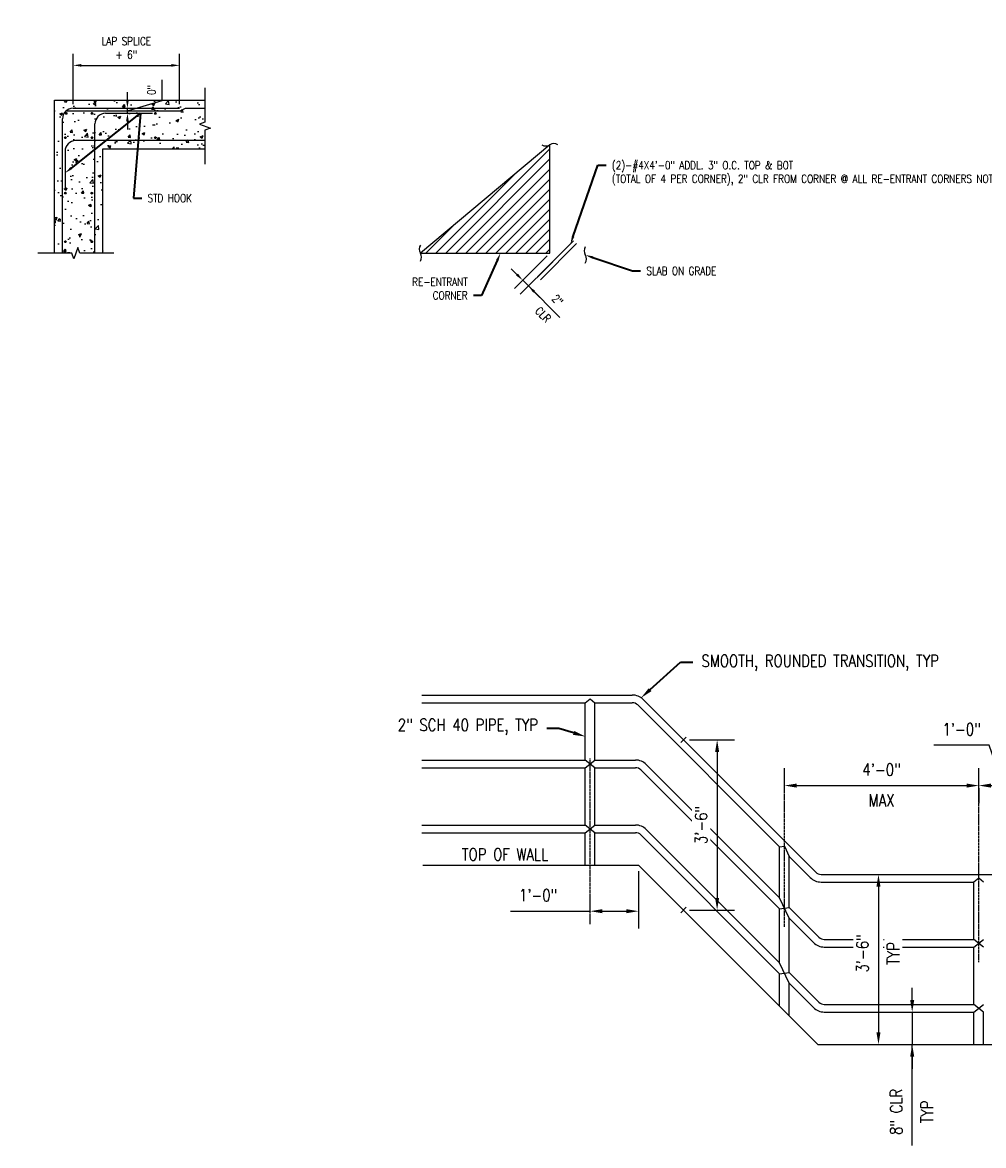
# Model space of a CAD drawing. Header units: inches. Extents: x -458 to 1900, y -406 to 193.
# Tile 13 of 15: x 389 to 626, y -123 to 155. Entities that reach past the tile are written whole.
import ezdxf
from ezdxf import colors
from ezdxf.entities.mleader import LeaderData, LeaderLine
from ezdxf.math import Vec2, Vec3

# ---------------------------------------------------------------- set-up
doc = ezdxf.new("R2010")
doc.units = ezdxf.units.IN
doc.header["$MEASUREMENT"] = 0
doc.linetypes.add('Center 1_4_', pattern=[0.53125, 0.25, -0.09375, 0.09375, -0.09375])
doc.layers.get('Defpoints').update_dxf_attribs({"color": 243})
for name, color, linetype in [('A-DETL', 3, 'Continuous'), ('A-DETL-CNTR', 1, 'Center 1_4_'), ('A-DETL-MEDM', 3, 'Continuous'), ('A-DETL-THIN', 1, 'Continuous'), ('A-DETL-WIDE', 5, 'Continuous'), ('G-MEDI', 3, 'Continuous'), ('S-ANNO-DIMS', 1, 'Continuous')]:
    doc.layers.add(name, color=color, linetype=linetype)
doc.layers.add('A-WALL-PATT', color=9, linetype='Continuous', lineweight=18, true_color=0x808080)
doc.layers.add('S-ANNO-NOTE', color=2, linetype='Continuous', lineweight=35)
doc.styles.add('Annotative', font='romans.shx', dxfattribs={"width": 0.8, "height": 0.125})
doc.dimstyles.new('Annotative', dxfattribs={"dimscale": 0, "dimtxt": 0.125, "dimasz": 0.125, "dimexe": 0.179688, "dimexo": 0.0625, "dimgap": 0.09, "dimtad": 1, "dimdec": 3, "dimzin": 3, "dimdsep": 46, "dimlunit": 4, "dimtxsty": 'Annotative', "dimcen": 0.09, "dimclrt": 2, "dimazin": 2, "dimtfac": 1, "dimtdec": 3, "dimtmove": 1, "dimatfit": 3, "dimfxl": 1, "dimtfill": 1, "dimfrac": 2, "dimtolj": 1, "dimtzin": 0, "dimarcsym": 0})

# ---------------------------------------------------------------- blocks, each defined once
blk = doc.blocks.new('_DotBlank')
at = {"color": 0, "linetype": 'ByBlock', "lineweight": -2}
blk.add_line((-0.5, 0), (-1, 0), dxfattribs=at)
blk.add_circle((0, 0), 0.5, dxfattribs=at)
blk = doc.blocks.new('*D38')
at = {"layer": 'Defpoints', "color": 0, "transparency": 16777216}
for p in [(540.83, -53.25), (528.83, -65.92), (540.83, -64.63)]:
    blk.add_point(p, dxfattribs=at)
at = {"layer": 'S-ANNO-DIMS', "color": 0, "lineweight": -2, "transparency": 16777216}
for p, q in [((540.83, -54.75), (540.83, -68.94)), ((528.83, -64.42), (528.83, -60.31)), ((509.16, -64.63), (528.83, -64.63)), ((531.83, -64.63), (537.83, -64.63))]:
    blk.add_line(p, q, dxfattribs=at)
at = {"layer": 'S-ANNO-DIMS', "color": 0, "transparency": 16777216}
for points in [[(531.83, -64.13), (531.83, -65.13), (528.83, -64.63)], [(537.83, -64.13), (537.83, -65.13), (540.83, -64.63)]]:
    blk.add_solid(points, dxfattribs=at)
at = {"layer": 'S-ANNO-DIMS', "color": 2, "lineweight": -3, "transparency": 16777216, "insert": (516.01, -60.68), "char_height": 3, "attachment_point": 5, "style": 'Annotative', "bg_fill": 3, "box_fill_scale": 1.25, "bg_fill_color": 256, "bg_fill_true_color": 13158600, "bg_fill_transparency": 0}
blk.add_mtext('\\A1;1\'-0"', dxfattribs=at)
blk = doc.blocks.new('*D36')
at = {"layer": 'Defpoints', "color": 0, "transparency": 16777216}
for p in [(624.83, -32.78), (576.83, -35.44), (624.83, -33.61)]:
    blk.add_point(p, dxfattribs=at)
at = {"layer": 'S-ANNO-DIMS', "color": 0, "lineweight": -2, "transparency": 16777216}
for p, q in [((576.83, -33.94), (576.83, -29.3)), ((579.83, -33.61), (621.83, -33.61)), ((624.83, -34.28), (624.83, -37.92))]:
    blk.add_line(p, q, dxfattribs=at)
at = {"layer": 'S-ANNO-DIMS', "color": 0, "transparency": 16777216}
for points in [[(579.83, -33.11), (579.83, -34.11), (576.83, -33.61)], [(621.83, -33.11), (621.83, -34.11), (624.83, -33.61)]]:
    blk.add_solid(points, dxfattribs=at)
at = {"layer": 'S-ANNO-DIMS', "color": 2, "lineweight": -3, "transparency": 16777216, "char_height": 3, "attachment_point": 5, "style": 'Annotative', "bg_fill": 3, "box_fill_scale": 1.25, "bg_fill_color": 256, "bg_fill_true_color": 13158600, "bg_fill_transparency": 0}
for s, insert in [('\\A1;4\'-0"', (600.83, -29.66)), ('\\A1;MAX', (600.83, -37.27))]:
    blk.add_mtext(s, dxfattribs=dict(at, insert=insert))
blk = doc.blocks.new('*D35')
at = {"layer": 'Defpoints', "color": 0, "transparency": 16777216}
for p in [(636.83, -33.61), (624.83, -38.63), (636.83, -59.34)]:
    blk.add_point(p, dxfattribs=at)
at = {"layer": 'S-ANNO-DIMS', "color": 0, "lineweight": -2, "transparency": 16777216}
for p, q in [((627.45, -23.65), (613.76, -23.65)), ((630.83, -33.61), (627.45, -23.65)), ((624.83, -37.13), (624.83, -29.3)), ((636.83, -57.84), (636.83, -29.3)), ((627.83, -33.61), (633.83, -33.61))]:
    blk.add_line(p, q, dxfattribs=at)
at = {"layer": 'S-ANNO-DIMS', "color": 0, "transparency": 16777216}
for points in [[(627.83, -33.11), (627.83, -34.11), (624.83, -33.61)], [(633.83, -33.11), (633.83, -34.11), (636.83, -33.61)]]:
    blk.add_solid(points, dxfattribs=at)
at = {"layer": 'S-ANNO-DIMS', "color": 2, "lineweight": -3, "transparency": 16777216, "insert": (620.61, -19.71), "char_height": 3, "attachment_point": 5, "style": 'Annotative', "bg_fill": 3, "box_fill_scale": 1.25, "bg_fill_color": 256, "bg_fill_true_color": 13158600, "bg_fill_transparency": 0}
blk.add_mtext('\\A1;1\'-0"', dxfattribs=at)
blk = doc.blocks.new('*D37')
at = {"layer": 'Defpoints', "color": 0, "transparency": 16777216}
for p in [(551.92, -22.34), (551.92, -64.34), (560.22, -64.34)]:
    blk.add_point(p, dxfattribs=at)
at = {"layer": 'S-ANNO-DIMS', "color": 0, "lineweight": -2, "transparency": 16777216}
for p, q in [((553.42, -22.34), (564.53, -22.34)), ((560.22, -25.34), (560.22, -61.34)), ((553.42, -64.34), (564.53, -64.34))]:
    blk.add_line(p, q, dxfattribs=at)
at = {"layer": 'S-ANNO-DIMS', "color": 0, "transparency": 16777216}
for points in [[(559.72, -25.34), (560.72, -25.34), (560.22, -22.34)], [(559.72, -61.34), (560.72, -61.34), (560.22, -64.34)]]:
    blk.add_solid(points, dxfattribs=at)
at = {"layer": 'S-ANNO-DIMS', "color": 2, "lineweight": -3, "transparency": 16777216, "insert": (556.27, -43.34), "char_height": 3, "attachment_point": 5, "rotation": 90, "style": 'Annotative', "bg_fill": 3, "box_fill_scale": 1.25, "bg_fill_color": 256, "bg_fill_true_color": 13158600, "bg_fill_transparency": 0}
blk.add_mtext('\\A1;3\'-6"', dxfattribs=at)
blk = doc.blocks.new('*D39')
at = {"layer": 'Defpoints', "color": 0, "transparency": 16777216}
for p in [(598, -55.54), (597.8, -97.54), (600.07, -97.54)]:
    blk.add_point(p, dxfattribs=at)
at = {"layer": 'S-ANNO-DIMS', "color": 0, "lineweight": -2, "transparency": 16777216}
for p, q in [((599.5, -55.54), (604.38, -55.54)), ((600.07, -58.54), (600.07, -94.54)), ((599.3, -97.54), (604.38, -97.54))]:
    blk.add_line(p, q, dxfattribs=at)
at = {"layer": 'S-ANNO-DIMS', "color": 0, "transparency": 16777216}
for points in [[(599.57, -58.54), (600.57, -58.54), (600.07, -55.54)], [(599.57, -94.54), (600.57, -94.54), (600.07, -97.54)]]:
    blk.add_solid(points, dxfattribs=at)
at = {"layer": 'S-ANNO-DIMS', "color": 2, "lineweight": -3, "transparency": 16777216, "char_height": 3, "attachment_point": 5, "rotation": 90, "style": 'Annotative', "bg_fill": 3, "box_fill_scale": 1.25, "bg_fill_color": 256, "bg_fill_true_color": 13158600, "bg_fill_transparency": 0}
for s, insert in [('\\A1;3\'-6"', (596.12, -75.05)), ('\\A1;TYP', (603.73, -75.05))]:
    blk.add_mtext(s, dxfattribs=dict(at, insert=insert))
blk = doc.blocks.new('*D40')
at = {"layer": 'Defpoints', "color": 0, "transparency": 16777216}
for p in [(606.55, -89.54), (606.13, -97.54), (608.4, -97.54)]:
    blk.add_point(p, dxfattribs=at)
at = {"layer": 'S-ANNO-DIMS', "color": 0, "lineweight": -2, "transparency": 16777216}
for p, q in [((608.4, -86.54), (608.4, -83.54)), ((608.05, -89.54), (612.71, -89.54)), ((608.4, -89.54), (608.4, -97.54)), ((608.4, -89.54), (608.4, -97.54)), ((607.63, -97.54), (612.71, -97.54)), ((608.4, -122.5), (608.4, -97.54)), ((608.4, -100.54), (608.4, -103.54))]:
    blk.add_line(p, q, dxfattribs=at)
at = {"layer": 'S-ANNO-DIMS', "color": 0, "transparency": 16777216}
for points in [[(607.9, -86.54), (608.9, -86.54), (608.4, -89.54)], [(607.9, -100.54), (608.9, -100.54), (608.4, -97.54)]]:
    blk.add_solid(points, dxfattribs=at)
at = {"layer": 'S-ANNO-DIMS', "color": 2, "lineweight": -3, "transparency": 16777216, "insert": (604.45, -114.17), "char_height": 3, "attachment_point": 5, "rotation": 90, "style": 'Annotative', "bg_fill": 3, "box_fill_scale": 1.25, "bg_fill_color": 256, "bg_fill_true_color": 13158600, "bg_fill_transparency": 0}
blk.add_mtext('\\A1;8" CLR', dxfattribs=at)
at = {"layer": 'S-ANNO-DIMS', "color": 2, "lineweight": -3, "transparency": 16777216, "insert": (612.06, -114.17), "char_height": 3, "attachment_point": 5, "rotation": 90, "style": 'Annotative', "bg_fill": 3, "box_fill_scale": 1.25, "bg_fill_color": 256, "bg_fill_true_color": 13158600, "bg_fill_transparency": 0}
blk.add_mtext('\\A1;TYP', dxfattribs=at)
blk = doc.blocks.new('S-003_dwg_REINFSEC-652119-WALL REINFORCEMENT AT CORNERS AND INTERSECTIONS')
at = {"layer": 'G-MEDI'}
blk.add_hatch(color=256, dxfattribs=at).paths.add_polyline_path([(0, -0.021), (0.005, -0.02), (0.01, -0.018), (0.015, -0.015), (0.018, -0.01), (0.02, -0.005), (0.021, 0), (0.02, 0.005), (0.018, 0.01), (0.015, 0.015), (0.01, 0.018), (0.005, 0.02), (0, 0.021), (-0.005, 0.02), (-0.01, 0.018), (-0.015, 0.015), (-0.018, 0.01), (-0.02, 0.005), (-0.021, 0), (-0.02, -0.005), (-0.018, -0.01), (-0.015, -0.015), (-0.01, -0.018), (-0.005, -0.02)])
blk.add_circle((0, 0), 0.0125, dxfattribs=at)
blk = doc.blocks.new('S-003_dwg_REINFSEC-V1-WALL REINFORCEMENT AT CORNERS AND INTERSECTIONS')
at = {"layer": 'G-MEDI'}
blk.add_hatch(color=256, dxfattribs=at).paths.add_polyline_path([(0, -0.021), (0.005, -0.02), (0.01, -0.018), (0.015, -0.015), (0.018, -0.01), (0.02, -0.005), (0.021, 0), (0.02, 0.005), (0.018, 0.01), (0.015, 0.015), (0.01, 0.018), (0.005, 0.02), (0, 0.021), (-0.005, 0.02), (-0.01, 0.018), (-0.015, 0.015), (-0.018, 0.01), (-0.02, 0.005), (-0.021, 0), (-0.02, -0.005), (-0.018, -0.01), (-0.015, -0.015), (-0.01, -0.018), (-0.005, -0.02)])
blk.add_circle((0, 0), 0.0125, dxfattribs=at)
blk = doc.blocks.new('S-003_dwg_REINFSEC-V2-WALL REINFORCEMENT AT CORNERS AND INTERSECTIONS')
at = {"layer": 'G-MEDI'}
blk.add_hatch(color=256, dxfattribs=at).paths.add_polyline_path([(0, -0.021), (0.005, -0.02), (0.01, -0.018), (0.015, -0.015), (0.018, -0.01), (0.02, -0.005), (0.021, 0.001), (0.02, 0.005), (0.018, 0.01), (0.015, 0.015), (0.01, 0.018), (0.005, 0.02), (0, 0.021), (-0.005, 0.02), (-0.01, 0.018), (-0.015, 0.015), (-0.018, 0.01), (-0.02, 0.005), (-0.021, 0), (-0.02, -0.005), (-0.018, -0.01), (-0.015, -0.015), (-0.01, -0.018), (-0.005, -0.02)])
blk.add_circle((0, 0), 0.0125, dxfattribs=at)
blk = doc.blocks.new('*D47')
at = {"layer": 'Defpoints', "color": 0, "transparency": 16777216}
for p in [(427.44, 144.25), (401.15, 133.66), (427.44, 133.66)]:
    blk.add_point(p, dxfattribs=at)
at = {"layer": 'S-ANNO-DIMS', "color": 0, "lineweight": -2, "transparency": 16777216}
for p, q in [((401.15, 134.66), (401.15, 147.12)), ((427.44, 134.66), (427.44, 147.12)), ((403.15, 144.25), (425.44, 144.25))]:
    blk.add_line(p, q, dxfattribs=at)
at = {"layer": 'S-ANNO-DIMS', "color": 0, "transparency": 16777216}
for points in [[(403.15, 144.58), (403.15, 143.92), (401.15, 144.25)], [(425.44, 144.58), (425.44, 143.92), (427.44, 144.25)]]:
    blk.add_solid(points, dxfattribs=at)
at = {"layer": 'S-ANNO-DIMS', "color": 2, "lineweight": -3, "transparency": 16777216, "insert": (414.3, 148.55), "char_height": 2, "attachment_point": 5, "style": 'Annotative', "bg_fill": 3, "box_fill_scale": 1.25, "bg_fill_color": 256, "bg_fill_true_color": 13158600, "bg_fill_transparency": 0}
blk.add_mtext('\\A1;LAP SPLICE\\P+ 6"', dxfattribs=at)
blk = doc.blocks.new('*D48')
at = {"layer": 'Defpoints', "color": 0, "transparency": 16777216}
for p in [(413.37, 133.66), (414.57, 133.66), (413.37, 132.41)]:
    blk.add_point(p, dxfattribs=at)
at = {"layer": 'S-ANNO-DIMS', "color": 0, "lineweight": -2, "transparency": 16777216}
for p, q in [((423.17, 135.61), (423.17, 140.7)), ((414.57, 135.66), (414.57, 137.66)), ((414.37, 133.66), (417.44, 133.66)), ((414.57, 133.03), (423.17, 135.61)), ((414.57, 132.41), (414.57, 133.66)), ((414.57, 132.41), (414.57, 133.66)), ((414.37, 132.41), (417.44, 132.41)), ((414.57, 130.41), (414.57, 128.41))]:
    blk.add_line(p, q, dxfattribs=at)
at = {"layer": 'S-ANNO-DIMS', "color": 0, "transparency": 16777216}
for points in [[(414.23, 135.66), (414.9, 135.66), (414.57, 133.66)], [(414.23, 130.41), (414.9, 130.41), (414.57, 132.41)]]:
    blk.add_solid(points, dxfattribs=at)
at = {"layer": 'S-ANNO-DIMS', "color": 2, "lineweight": -3, "transparency": 16777216, "insert": (420.54, 138.16), "char_height": 2, "attachment_point": 5, "rotation": 90, "style": 'Annotative', "bg_fill": 3, "box_fill_scale": 1.25, "bg_fill_color": 256, "bg_fill_true_color": 13158600, "bg_fill_transparency": 0}
blk.add_mtext('\\A1;0"', dxfattribs=at)
blk = doc.blocks.new('_Integral')
at = {"color": 0, "linetype": 'ByBlock', "lineweight": -2}
for centre, start, end in [((0.445, -0.091), 102, 168), ((-0.445, 0.091), 282, 348)]:
    blk.add_arc(centre, 0.454, start, end, dxfattribs=at)
blk = doc.blocks.new('*D82')
at = {"layer": 'Defpoints', "color": 0, "transparency": 16777216}
for p in [(518.9, 97.89), (520.32, 96.47), (513.61, 89.77)]:
    blk.add_point(p, dxfattribs=at)
at = {"layer": 'S-ANNO-DIMS', "color": 0, "lineweight": -2, "transparency": 16777216}
for p, q in [((518.2, 97.18), (510.16, 89.15)), ((519.61, 95.76), (511.58, 87.73)), ((510.78, 92.59), (509.37, 94.01)), ((512.2, 91.18), (513.61, 89.77)), ((512.2, 91.18), (513.61, 89.77)), ((521.39, 81.98), (513.61, 89.77)), ((515.03, 88.35), (516.44, 86.94))]:
    blk.add_line(p, q, dxfattribs=at)
at = {"layer": 'S-ANNO-DIMS', "color": 0, "transparency": 16777216}
for points in [[(511.02, 92.83), (510.55, 92.36), (512.2, 91.18)], [(515.26, 88.59), (514.79, 88.12), (513.61, 89.77)]]:
    blk.add_solid(points, dxfattribs=at)
at = {"layer": 'S-ANNO-DIMS', "color": 2, "transparency": 16777216, "insert": (520.81, 86.29), "char_height": 2, "attachment_point": 5, "rotation": 315, "style": 'Annotative', "bg_fill": 3, "box_fill_scale": 1.25, "bg_fill_color": 256, "bg_fill_true_color": 13158600, "bg_fill_transparency": 0}
blk.add_mtext('\\A1;2"', dxfattribs=at)
at = {"layer": 'S-ANNO-DIMS', "color": 2, "transparency": 16777216, "insert": (517.22, 82.7), "char_height": 2, "attachment_point": 5, "rotation": 315, "style": 'Annotative', "bg_fill": 3, "box_fill_scale": 1.25, "bg_fill_color": 256, "bg_fill_true_color": 13158600, "bg_fill_transparency": 0}
blk.add_mtext('\\A1;CLR', dxfattribs=at)

msp = doc.modelspace()

# ---------------------------------------------------------------- hatches: boundary and pattern name
at = {"layer": 'A-WALL-PATT', "lineweight": -3}
h = msp.add_hatch(dxfattribs=at)
h.set_pattern_fill('AR-CONC', color=256)
h.set_pattern_definition([(50, (-48.4703, -40.193), (7.1726, -0.62752), [0.75, -8.25]), (355, (-48.47, -40.193), (-1.38751, 7.52192), [0.6, -6.6]), (100.4514, (-47.8726, -40.245), (5.78509, 6.8944), [0.6374, -7.01142]), (46.1842, (-48.47, -38.193), (10.67241, -1.6552), [1.125, -12.375]), (96.6356, (-47.581, -38.331), (9.34662, 9.74119), [0.9561, -10.51714]), (351.1842, (-48.47, -38.193), (9.34662, 9.74119), [0.9, -9.9]), (21, (-47.4703, -38.693), (5.96907, -4.02619), [0.75, -8.25]), (326, (-47.47, -38.693), (2.43315, 7.2515), [0.6, -6.6]), (71.4514, (-46.973, -39.0286), (8.40222, 3.22531), [0.6374, -7.01142]), (37.5, (-48.4703, -40.193), (0.121599, 3.328939), [0, -6.52, 0, -6.7, 0, -6.625]), (7.5, (-48.4703, -40.193), (2.630695, 3.944117), [0, -3.82, 0, -6.37, 0, -2.525]), (327.5, (-50.7003, -40.193), (5.338224, -0.225549), [0, -2.5, 0, -7.8, 0, -10.35]), (317.5, (-51.7003, -40.193), (5.83186, 1.00105), [0, -3.25, 0, -5.18, 0, -7.35])])
h.paths.add_polyline_path([(396.5269, 135.6554), (396.5269, 97.8695), (400.8343, 97.8695), (401.3343, 96.4958), (402.3343, 99.2433), (402.8343, 97.8695), (406.5269, 97.8695), (406.5269, 125.6554), (433.7256, 125.6554), (433.7256, 128.2534), (435.0993, 128.7534), (432.3519, 129.7534), (433.7256, 130.2534), (433.7256, 135.6554)])
h.paths.add_polyline_path([(421.2604, 132.3705, -1), (421.6604, 132.3705, -1)], flags=16)
h.paths.add_polyline_path([(421.6604, 126.3955, -1), (421.2604, 126.3955, -1)], flags=16)
h.paths.add_polyline_path([(405.595, 132.3705, -1), (405.995, 132.3705, -1)], flags=16)
h.paths.add_polyline_path([(405.595, 126.3955, -1), (405.995, 126.3955, -1)], flags=16)
h.paths.add_polyline_path([(399.0358, 132.3705, -1), (399.4358, 132.3705, -1)], flags=16)
h.paths.add_polyline_path([(399.0358, 126.3955, -1), (399.4358, 126.3955, -1)], flags=16)
h.paths.add_polyline_path([(405.9762, 112.689, -1), (405.5762, 112.689, -1)], flags=16)
h.paths.add_polyline_path([(399.4358, 112.689, -1), (399.0358, 112.689, -1)], flags=16)
h.paths.add_polyline_path([(405.9762, 100.689, -1), (405.5762, 100.689, -1)], flags=16)
h.paths.add_polyline_path([(399.4358, 100.689, -1), (399.0358, 100.689, -1)], flags=16)
h.paths.add_polyline_path([(406.5269, 125.6554), (406.5269, 97.8695), (408.5269, 97.8695), (408.5269, 123.6554), (433.7256, 123.6554), (433.7256, 125.6554)], flags=17)
h = msp.add_hatch(dxfattribs=at)
h.set_pattern_fill('ANSI31', color=256, scale=14, style=0)
h.set_pattern_definition([(45, (24.0695, 0), (-1.237437, 1.237437), [])])
h.paths.add_polyline_path([(518.9027, 124.6361), (486.9308, 97.8852), (518.9027, 97.8852)])

# ---------------------------------------------------------------- linework, layer by layer
at = {"layer": 'A-DETL', "lineweight": -3}
for p, q in [((401.1519, 133.6554), (427.4403, 133.6554)), ((427.6227, 133.0304), (428.9379, 133.6554)), ((428.9379, 133.6554), (433.7256, 133.6554)), ((398.5269, 97.8695), (398.5269, 131.0304)), ((399.4422, 133.0304), (427.6227, 133.0304)), ((409.1519, 132.4054), (420.7402, 132.4054)), ((406.5269, 97.8695), (406.5269, 129.7804)), ((433.7256, 125.6554), (401.7769, 125.6554)), ((399.1519, 123.0304), (399.1519, 113.4875))]:
    msp.add_line(p, q, dxfattribs=at)
for centre in [(401.1519, 131.0304), (409.1519, 129.7804), (401.7769, 123.0304)]:
    msp.add_arc(centre, 2.625, 90, 180, dxfattribs=at)
at = {"layer": 'A-DETL-CNTR'}
for p, q in [((528.8325, -67.8252), (528.8325, -26.935)), ((576.8325, -68.5192), (576.8325, -30.7338)), ((624.8325, -77.2288), (624.8325, -30.7338))]:
    msp.add_line(p, q, dxfattribs=at)
at = {"layer": 'A-DETL-MEDM', "lineweight": -3}
for p, q in [((433.7256, 138.6634), (433.7256, 130.2534)), ((433.7256, 130.2534), (432.3519, 129.7534)), ((432.3519, 129.7534), (435.0993, 128.7534)), ((435.0993, 128.7534), (433.7256, 128.2534)), ((433.7256, 128.2534), (433.7256, 119.8434)), ((400.8343, 97.8695), (392.4243, 97.8695)), ((401.3343, 96.4958), (400.8343, 97.8695)), ((402.3343, 99.2433), (401.3343, 96.4958)), ((402.8343, 97.8695), (402.3343, 99.2433)), ((411.2443, 97.8695), (402.8343, 97.8695))]:
    msp.add_line(p, q, dxfattribs=at)
at = {"layer": 'A-DETL-MEDM'}
for p, q in [((487.2873, -11.2469), (539.2585, -11.2469)), ((487.2873, -13.1469), (527.645, -13.1469)), ((527.645, -27.2969), (527.645, -13.1469)), ((530.02, -27.2969), (530.02, -13.1469)), ((530.02, -13.1469), (539.2585, -13.1469)), ((540.602, -13.7034), (575.645, -48.7464)), ((541.9455, -12.3599), (584.5642, -54.9786)), ((487.2873, -27.2969), (527.645, -27.2969)), ((527.645, -29.1969), (530.02, -27.2969)), ((530.02, -29.1969), (527.645, -27.2969)), ((530.02, -27.2969), (540.0455, -27.2969)), ((487.2873, -29.1969), (527.645, -29.1969)), ((527.645, -43.3469), (527.645, -29.1969)), ((530.02, -43.3469), (530.02, -29.1969)), ((530.02, -29.1969), (540.0455, -29.1969)), ((541.389, -29.7534), (575.645, -64.0094)), ((542.7325, -28.4099), (575.645, -61.3224)), ((487.2873, -43.3469), (527.645, -43.3469)), ((527.645, -45.2469), (530.02, -43.3469)), ((530.02, -45.2469), (527.645, -43.3469)), ((530.02, -43.3469), (540.0455, -43.3469)), ((487.2873, -45.2469), (527.645, -45.2469)), ((527.645, -53.2469), (527.645, -45.2469)), ((530.02, -53.2469), (530.02, -45.2469)), ((530.02, -45.2469), (540.0455, -45.2469)), ((541.389, -45.8034), (575.645, -80.0594)), ((542.7325, -44.4599), (575.645, -77.3724)), ((575.645, -61.3224), (575.645, -48.7464)), ((578.02, -51.1214), (583.2207, -56.3221)), ((578.02, -63.6974), (578.02, -51.1214)), ((585.9077, -55.5351), (633.0325, -55.5351)), ((585.9077, -57.4351), (623.645, -57.4351)), ((623.645, -71.5851), (623.645, -57.4351)), ((578.02, -66.3844), (575.645, -61.3224)), ((575.645, -64.0094), (578.02, -63.6974)), ((578.02, -63.6974), (585.3512, -71.0286)), ((575.645, -77.3724), (575.645, -64.0094)), ((578.02, -79.7474), (578.02, -66.3844)), ((578.02, -66.3844), (584.0077, -72.3721)), ((586.6947, -71.5851), (594.8876, -71.5851)), ((601.3233, -71.5851), (623.645, -71.5851)), ((626.02, -73.4851), (623.645, -71.5851)), ((623.645, -73.4851), (626.02, -71.5851)), ((586.6947, -73.4851), (594.9291, -73.4851)), ((601.1988, -73.4851), (623.645, -73.4851)), ((623.645, -87.6351), (623.645, -73.4851)), ((578.02, -82.4344), (575.645, -77.3724)), ((575.645, -80.0594), (578.02, -79.7474)), ((575.645, -88.0594), (575.645, -80.0594)), ((578.02, -79.7474), (585.3512, -87.0786)), ((578.02, -82.4344), (584.0077, -88.4221)), ((578.02, -90.4344), (578.02, -82.4344)), ((586.6947, -87.6351), (623.645, -87.6351)), ((626.02, -89.5351), (623.645, -87.6351)), ((623.645, -89.5351), (626.02, -87.6351)), ((586.6947, -89.5351), (623.645, -89.5351)), ((623.645, -97.5351), (623.645, -89.5351)), ((626.02, -97.5351), (626.02, -89.5351))]:
    msp.add_line(p, q, dxfattribs=at)
for points in [[(527.645, -13.1469), (528.8325, -12.1969), (530.02, -13.1469)], [(575.645, -48.7464), (576.8325, -48.5904), (578.02, -51.1214)], [(626.02, -57.4351), (624.8325, -56.4851), (623.645, -57.4351)]]:
    msp.add_lwpolyline(points, dxfattribs=at)
for centre, radius, start, end in [((539.2585, -15.0469), 3.8, 45, 90), ((539.2585, -15.0469), 1.9, 45, 90), ((540.0455, -31.0969), 3.8, 45, 90), ((540.0455, -31.0969), 1.9, 45, 90), ((540.0455, -47.1469), 3.8, 45, 90), ((540.0455, -47.1469), 1.9, 45, 90), ((585.9077, -53.6351), 1.9, 225, 270), ((585.9077, -53.6351), 3.8, 225, 270), ((586.6947, -69.6851), 1.9, 225, 270), ((586.6947, -69.6851), 3.8, 225, 270), ((586.6947, -85.7351), 3.8, 225, 270), ((586.6947, -85.7351), 1.9, 225, 270)]:
    msp.add_arc(centre, radius, start, end, dxfattribs=at)
at = {"layer": 'A-DETL-WIDE', "lineweight": -3}
for p, q in [((396.5269, 97.8695), (396.5269, 135.6554)), ((396.5269, 135.6554), (433.7256, 135.6554)), ((408.5269, 97.8695), (408.5269, 123.6554)), ((408.5269, 123.6554), (433.7256, 123.6554))]:
    msp.add_line(p, q, dxfattribs=at)
at = {"layer": 'A-DETL-WIDE'}
for p, q in [((524.775, 100.9291), (515.8588, 92.0129)), ((525.4821, 100.222), (516.5659, 91.3058)), ((487.5195, -53.2469), (540.8325, -53.2469)), ((540.8325, -53.2469), (585.1207, -97.5351)), ((585.1207, -97.5351), (637.8325, -97.5351))]:
    msp.add_line(p, q, dxfattribs=at)
msp.add_lwpolyline([(486.9308, 97.8852), (518.9027, 97.8852), (518.9027, 124.6361)], dxfattribs=at)
at = {"layer": 'Defpoints'}
msp.add_line((518.9027, 124.6361), (486.9308, 97.8852), dxfattribs=at)
at = {"layer": 'S-ANNO-DIMS', "lineweight": -3}
for p, q in [((551.2348, -23.0004), (552.6093, -21.6725)), ((551.2348, -65.0004), (552.6093, -63.6725))]:
    msp.add_line(p, q, dxfattribs=at)

# ---------------------------------------------------------------- block references
at = {"layer": 'A-DETL-THIN', "lineweight": -3, "xscale": 16, "yscale": 16, "zscale": 16}
for name, p in [('S-003_dwg_REINFSEC-V1-WALL REINFORCEMENT AT CORNERS AND INTERSECTIONS', (399.4233, 132.3705)), ('S-003_dwg_REINFSEC-652119-WALL REINFORCEMENT AT CORNERS AND INTERSECTIONS', (405.795, 132.3705)), ('S-003_dwg_REINFSEC-V1-WALL REINFORCEMENT AT CORNERS AND INTERSECTIONS', (421.4604, 132.3705)), ('S-003_dwg_REINFSEC-V1-WALL REINFORCEMENT AT CORNERS AND INTERSECTIONS', (399.2358, 126.3955)), ('S-003_dwg_REINFSEC-V1-WALL REINFORCEMENT AT CORNERS AND INTERSECTIONS', (405.795, 126.3955)), ('S-003_dwg_REINFSEC-V1-WALL REINFORCEMENT AT CORNERS AND INTERSECTIONS', (421.4604, 126.3955)), ('S-003_dwg_REINFSEC-V1-WALL REINFORCEMENT AT CORNERS AND INTERSECTIONS', (399.2358, 112.689)), ('S-003_dwg_REINFSEC-V1-WALL REINFORCEMENT AT CORNERS AND INTERSECTIONS', (405.7762, 112.689)), ('S-003_dwg_REINFSEC-V2-WALL REINFORCEMENT AT CORNERS AND INTERSECTIONS', (399.2358, 100.689)), ('S-003_dwg_REINFSEC-V2-WALL REINFORCEMENT AT CORNERS AND INTERSECTIONS', (405.7762, 100.689))]:
    msp.add_blockref(name, p, dxfattribs=at)
at = {"layer": 'A-DETL-WIDE', "xscale": 4, "yscale": 4, "zscale": 4}
for p, rotation in [((518.9027, 124.6361), 134.8007560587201), ((486.9308, 97.8852), 44.80075605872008)]:
    msp.add_blockref('_Integral', p, dxfattribs=dict(at, rotation=rotation))
at = {"layer": 'S-ANNO-NOTE', "lineweight": -3, "xscale": 4, "yscale": 4, "zscale": 4, "rotation": 44.80075605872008}
msp.add_blockref('_Integral', (527.6452, 97.4288), dxfattribs=at)

# ---------------------------------------------------------------- leaders
at = {"layer": 'S-ANNO-NOTE', "lineweight": -3}
ml = msp.add_multileader_mtext('Standard', dxfattribs=at)
ml.set_content('STD HOOK', color=256, style='Annotative')
ml.set_leader_properties(color=1, linetype='ByLayer', lineweight=-1)
ml.build(insert=Vec2(0, 0))
ml.multileader.update_dxf_attribs({"text_right_attachment_type": 3, "dogleg_length": 0.125, "arrow_head_size": 2, "scale": 16})
ctx = ml.context
ctx.base_point, ctx.scale, ctx.char_height, ctx.arrow_head_size, ctx.landing_gap_size, ctx.plane_origin = Vec3(361.7719, 119.5718), 16, 2, 2, 1.44, Vec3(366.9719, 120.5718)
ctx.right_attachment = 3
notes = []
notes.append((ctx, [(0, (1, 1, 0), (359.7719, 119.5718), (1, 0), 2, [(1, [(359.8076, 141.914), (344.7018, 142.539)], 0, [])])]))
ctx.mtext.insert, ctx.mtext.width, ctx.mtext.defined_height, ctx.mtext.flow_direction = Vec3(363.2119, 120.5718), 14.562347, 3.3307, 5
ml = msp.add_multileader_mtext('Standard', dxfattribs=at)
ml.set_content('\\pxt1.6,3.2,4.8,6.4,8,9.6,11.2,12.8,14.4,16,17.6,19.2,20.8,22.4,24,25.6,27.2,28.8,30.4,32,33.6,35.2,36.8,38.4,40,41.6,43.2,44.8,46.4,48,49.6,51.2;{\\C256;EDGE OF EQUIPMENT,\\PSEE OTHER\\PDRAWINGS FOR SIZE\\PAND LOCATIONS}', color=256, style='Annotative')
ml.set_leader_properties(color=1, linetype='ByLayer', lineweight=-1)
ml.build(insert=Vec2(0, 0))
ml.multileader.update_dxf_attribs({"text_right_attachment_type": 3, "dogleg_length": 0.125, "arrow_head_size": 2, "scale": 16})
ctx = ml.context
ctx.base_point, ctx.scale, ctx.char_height, ctx.arrow_head_size, ctx.landing_gap_size, ctx.plane_origin = Vec3(131.2171, 132.8328), 16, 2, 2, 1.44, Vec3(132.3889, 133.8328)
ctx.right_attachment = 3
notes.append((ctx, [(0, (1, 1, 0), (129.2171, 132.8328), (1, 0), 2, [(1, [(124.3439, 125.3459)], 0, [])])]))
ctx.mtext.insert, ctx.mtext.width, ctx.mtext.defined_height, ctx.mtext.flow_direction = Vec3(132.6571, 133.8328), 26.583284, 3.3307, 5
ml = msp.add_multileader_mtext('Standard', dxfattribs=at)
ml.set_content('STD HOOK', color=256, style='Annotative')
ml.set_leader_properties(color=1, linetype='ByLayer', lineweight=-1)
ml.build(insert=Vec2(0, 0))
ml.multileader.update_dxf_attribs({"text_right_attachment_type": 3, "dogleg_length": 0.125, "arrow_head_size": 2, "scale": 16})
ctx = ml.context
ctx.base_point, ctx.scale, ctx.char_height, ctx.arrow_head_size, ctx.landing_gap_size, ctx.plane_origin = Vec3(418.1004, 111.4631), 16, 2, 2, 1.44, Vec3(423.3004, 112.4631)
ctx.right_attachment = 3
notes.append((ctx, [(0, (1, 1, 0), (416.1004, 111.4631), (1, 0), 2, [(1, [(399.1519, 117.6557), (417.8022, 132.4054)], 0, [])])]))
ctx.mtext.insert, ctx.mtext.width, ctx.mtext.defined_height, ctx.mtext.flow_direction = Vec3(419.5404, 112.4631), 14.562347, 3.3307, 5
ml = msp.add_multileader_mtext('Standard', dxfattribs=at)
ml.set_content('(2)-#4X4\'-0" ADDL. 3" O.C. TOP & BOT\\P(TOTAL OF 4 PER CORNER), 2" CLR FROM CORNER @ ALL RE-ENTRANT CORNERS NOT ALIGNED WITH CONSTRUCTION JOINT', color=256, style='Annotative')
ml.set_leader_properties(color=1, linetype='ByLayer', lineweight=-1)
ml.build(insert=Vec2(0, 0))
ml.multileader.update_dxf_attribs({"text_right_attachment_type": 3, "dogleg_length": 0.125, "arrow_head_size": 2, "scale": 16})
ctx = ml.context
ctx.base_point, ctx.scale, ctx.char_height, ctx.arrow_head_size, ctx.landing_gap_size, ctx.plane_origin = Vec3(532.7863, 119.5718), 16, 2, 2, 1.44, Vec3(559.3272, 120.5718)
ctx.right_attachment = 3
notes.append((ctx, [(0, (1, 1, 0), (530.7863, 119.5718), (1, 0), 2, [(1, [(524.0031, 100.1573)], 0, [])])]))
ctx.mtext.insert, ctx.mtext.width, ctx.mtext.defined_height, ctx.mtext.flow_direction = Vec3(534.2263, 120.5718), 52.912344, 3.3307, 5
ml = msp.add_multileader_mtext('Standard', dxfattribs=at)
ml.set_content('\\pxt14.4,16,17.6,19.2,20.8,22.4,24,25.6,27.2,28.8,30.4,32,33.6,35.2,36.8,38.4,40,41.6,43.2,44.8,46.4,48,49.6,51.2;#4@8" EW', color=256, style='Annotative')
ml.set_leader_properties(color=1, linetype='ByLayer', lineweight=-1)
ml.set_arrow_properties(name='DOTBLANK')
ml.build(insert=Vec2(0, 0))
ml.multileader.update_dxf_attribs({"text_right_attachment_type": 3, "dogleg_length": 0.36, "arrow_head_size": 2, "scale": 16})
ctx = ml.context
ctx.base_point, ctx.scale, ctx.char_height, ctx.arrow_head_size, ctx.landing_gap_size, ctx.plane_origin = Vec3(130.9489, 116.5487), 16, 2, 2, 1.44, Vec3(132.3889, 120.7996)
ctx.right_attachment = 3
notes.append((ctx, [(0, (1, 1, 0), (128.7832, 116.5487), (1, 0), 2.1657, [(1, [(116.7256, 106.434)], 0, [])])]))
ctx.mtext.insert, ctx.mtext.width, ctx.mtext.defined_height, ctx.mtext.flow_direction = Vec3(132.3889, 117.8821), 23.6839, 3.3307, 5
ml = msp.add_multileader_mtext('Standard', dxfattribs=at)
ml.set_content('2" SCH 40 PIPE, TYP', color=256, style='Annotative')
ml.set_leader_properties(color=1, linetype='ByLayer', lineweight=-1)
ml.build(insert=Vec2(0, 0))
ml.multileader.update_dxf_attribs({"text_right_attachment_type": 3, "dogleg_length": 0.125, "arrow_head_size": 2, "scale": 16})
ctx = ml.context
ctx.base_point, ctx.scale, ctx.char_height, ctx.arrow_head_size, ctx.landing_gap_size, ctx.plane_origin = Vec3(861.1476, 109.366), 16, 2, 2, 1.44, Vec3(870.3421, 109.6476)
ctx.right_attachment, ctx.text_align_type = 3, 2
notes.append((ctx, [(1, (1, 1, 0), (892.6181, 108.9851), (-1, 0), 2, [(0, [(899.1129, 106.9753)], 0, [])])]))
ctx.mtext.insert, ctx.mtext.width, ctx.mtext.defined_height, ctx.mtext.alignment, ctx.mtext.flow_direction = Vec3(889.1781, 110.5565), 27.050458, 3.483, 3, 5
ml = msp.add_multileader_mtext('Standard', dxfattribs=at)
ml.set_content('SAME AS PERIM DWLS\\P2FT x2FT NOMINAL INTERIOR SPACING', color=256, style='Annotative')
ml.set_leader_properties(color=1, linetype='ByLayer', lineweight=-1)
ml.build(insert=Vec2(0, 0))
ml.multileader.update_dxf_attribs({"text_right_attachment_type": 3, "dogleg_length": 0.125, "arrow_head_size": 2, "scale": 16})
ctx = ml.context
ctx.base_point, ctx.scale, ctx.char_height, ctx.arrow_head_size, ctx.landing_gap_size, ctx.plane_origin = Vec3(101.8157, 71.4282), 16, 2, 2, 1.44, Vec3(121.535, 73.8987)
ctx.right_attachment = 3
notes.append((ctx, [(0, (1, 1, 0), (99.8157, 71.4282), (1, 0), 2, [(1, [(111.8673, 98.627)], 0, [])])]))
ctx.mtext.insert, ctx.mtext.width, ctx.mtext.defined_height, ctx.mtext.flow_direction = Vec3(103.2557, 72.4282), 28.637871, 3.3307, 5
ml = msp.add_multileader_mtext('Standard', dxfattribs=at)
ml.set_content('\\pxt1.6,3.2,4.8,6.4,8,9.6,11.2,12.8,14.4,16,17.6,19.2,20.8,22.4,24,25.6,27.2,28.8,30.4,32,33.6,35.2,36.8,38.4,40,41.6,43.2,44.8,46.4,48,49.6,51.2;#4@12" W/ STD HOOK TOP PERIM, 5" DRILL AND EPOXY', color=256, style='Annotative')
ml.set_leader_properties(color=1, linetype='ByLayer', lineweight=-1)
ml.build(insert=Vec2(0, 0))
ml.multileader.update_dxf_attribs({"text_right_attachment_type": 3, "dogleg_length": 0.125, "arrow_head_size": 2, "scale": 16})
ctx = ml.context
ctx.base_point, ctx.scale, ctx.char_height, ctx.arrow_head_size, ctx.landing_gap_size, ctx.plane_origin = Vec3(118.3443, 87.6427), 16, 2, 2, 1.44, Vec3(121.535, 88.1673)
ctx.right_attachment = 3
notes.append((ctx, [(0, (1, 1, 0), (116.3443, 87.6427), (1, 0), 2, [(1, [(127.9295, 98.2771)], 0, [])])]))
ctx.mtext.insert, ctx.mtext.width, ctx.mtext.defined_height, ctx.mtext.flow_direction = Vec3(119.7843, 88.6427), 25.65796, 3.3307, 5
ml = msp.add_multileader_mtext('Standard', dxfattribs=at)
ml.set_content('RE-ENTRANT\\PCORNER', color=256, style='Annotative')
ml.set_leader_properties(color=1, linetype='ByLayer', lineweight=-1)
ml.build(insert=Vec2(0, 0))
ml.multileader.update_dxf_attribs({"text_right_attachment_type": 3, "dogleg_length": 0.125, "arrow_head_size": 2, "scale": 16})
ctx = ml.context
ctx.base_point, ctx.scale, ctx.char_height, ctx.arrow_head_size, ctx.landing_gap_size, ctx.plane_origin = Vec3(482.305, 90.7645), 16, 2, 2, 1.44, Vec3(458.751, 82.4271)
ctx.right_attachment, ctx.text_align_type = 3, 2
notes.append((ctx, [(0, (1, 1, 0), (502.0421, 87.4312), (-1, 0), 2, [(1, [(506.7215, 97.8852)], 0, [])])]))
ctx.mtext.insert, ctx.mtext.width, ctx.mtext.defined_height, ctx.mtext.alignment, ctx.mtext.flow_direction = Vec3(498.6021, 91.7645), 17.939875, 3.3307, 3, 5
ml = msp.add_multileader_mtext('Standard', dxfattribs=at)
ml.set_content('SLAB ON GRADE', color=256, style='Annotative')
ml.set_leader_properties(color=1, linetype='ByLayer', lineweight=-1)
ml.build(insert=Vec2(0, 0))
ml.multileader.update_dxf_attribs({"text_right_attachment_type": 3, "dogleg_length": 0.125, "arrow_head_size": 2, "scale": 16})
ctx = ml.context
ctx.base_point, ctx.scale, ctx.char_height, ctx.arrow_head_size, ctx.landing_gap_size, ctx.plane_origin = Vec3(541.3078, 93.4722), 16, 2, 2, 1.44, Vec3(560.215, 101.9921)
ctx.right_attachment = 3
notes.append((ctx, [(0, (1, 1, 0), (539.3078, 93.4722), (1, 0), 2, [(1, [(527.6487, 97.4235)], 0, [])])]))
ctx.mtext.insert, ctx.mtext.width, ctx.mtext.defined_height, ctx.mtext.flow_direction = Vec3(542.7478, 94.4722), 22.917287, 3.3307, 5
ml = msp.add_multileader_mtext('Standard', dxfattribs=at)
ml.set_content('SMOOTH, ROUNDED TRANSITION, TYP', color=256, style='Annotative')
ml.set_leader_properties(color=1, linetype='ByLayer', lineweight=-1)
ml.build(insert=Vec2(0, 0))
ml.multileader.update_dxf_attribs({"text_right_attachment_type": 3, "dogleg_length": 0.125, "arrow_head_size": 3, "scale": 24})
ctx = ml.context
ctx.base_point, ctx.scale, ctx.char_height, ctx.arrow_head_size, ctx.landing_gap_size, ctx.plane_origin = Vec3(554.1933, -3.1082), 24, 3, 3, 2.16, Vec3(562.3878, -2.8267)
ctx.right_attachment = 3
notes.append((ctx, [(0, (1, 1, 0), (551.1933, -3.1082), (1, 0), 3, [(0, [(541.4405, -11.9359)], 0, [])])]))
ctx.mtext.insert, ctx.mtext.width, ctx.mtext.defined_height, ctx.mtext.flow_direction = Vec3(556.3533, -1.3225), 34.083757, 5.2246, 5
ml = msp.add_multileader_mtext('Standard', dxfattribs=at)
ml.set_content('2" SCH 40 PIPE, TYP', color=256, style='Annotative')
ml.set_leader_properties(color=1, linetype='ByLayer', lineweight=-1)
ml.build(insert=Vec2(0, 0))
ml.multileader.update_dxf_attribs({"text_right_attachment_type": 3, "dogleg_length": 0.125, "arrow_head_size": 3, "scale": 24})
ctx = ml.context
ctx.base_point, ctx.scale, ctx.char_height, ctx.arrow_head_size, ctx.landing_gap_size, ctx.plane_origin = Vec3(473.9444, -18.9162), 24, 3, 3, 2.16, Vec3(498.8742, -18.8251)
ctx.right_attachment, ctx.text_align_type = 3, 2
notes.append((ctx, [(1, (1, 1, 0), (521.1502, -19.4876), (-1, 0), 3, [(0, [(527.645, -21.4974)], 0, [])])]))
ctx.mtext.insert, ctx.mtext.width, ctx.mtext.defined_height, ctx.mtext.alignment, ctx.mtext.flow_direction = Vec3(515.9902, -17.1305), 40.575687, 5.2246, 3, 5
for ctx, leaders in notes:
    for number, flags, end, landing, length, lines in leaders:
        leader = LeaderData()
        leader.index, (leader.has_last_leader_line, leader.has_dogleg_vector, leader.attachment_direction) = number, flags
        leader.last_leader_point, leader.dogleg_vector, leader.dogleg_length = Vec3(end), Vec3(landing), length
        for number, points, colour, breaks in lines:
            line = LeaderLine()
            line.index, line.vertices, line.color, line.breaks = number, Vec3.list(points), colors.encode_raw_color(colour), breaks
            leader.lines.append(line)
        ctx.leaders.append(leader)

# ---------------------------------------------------------------- next in the draw order: dimensions: what is measured, and where the dimension line sits
at = {"layer": 'S-ANNO-DIMS', "lineweight": -3}
for base, p1, p2, text, picture, middle in [((427.4403, 144.2488), (401.1519, 133.6554), (427.4403, 133.6554), 'LAP SPLICE\\P+ 6"', '*D47', (414.2961, 148.546)), ((624.8325, -33.6088), (576.8325, -35.4359), (624.8325, -32.7823), '<>\\XMAX', '*D36', (600.8325, -33.6088))]:
    dim = msp.add_linear_dim(base=base, p1=p1, p2=p2, text=text, dimstyle='Annotative', override={"dimpost": '\\X'}, dxfattribs=at)
    dim.commit()
    dim.dimension.update_dxf_attribs({"geometry": picture, "text_midpoint": middle})
at = {"layer": 'S-ANNO-DIMS'}
dim = msp.add_linear_dim(base=(513.6115, 89.7656), p1=(518.9027, 97.8852), p2=(520.3169, 96.471), angle=315, text='<>\\XCLR', dimstyle='Annotative', override={"dimpost": '\\X'}, dxfattribs=at)
dim.commit()
dim.dimension.update_dxf_attribs({"geometry": '*D82', "text_midpoint": (524.1974, 89.6772), "dimtype": 161})
at = {"layer": 'S-ANNO-DIMS', "lineweight": -3}
dim = msp.add_linear_dim(base=(560.2154, -64.3365), p1=(551.9221, -22.3365), p2=(551.9221, -64.3365), angle=90, dimstyle='Annotative', override={"dimpost": '\\X'}, dxfattribs=at)
dim.commit()
dim.dimension.update_dxf_attribs({"geometry": '*D37', "text_midpoint": (556.2697, -43.3365)})
dim = msp.add_linear_dim(base=(540.8325, -64.6273), p1=(528.8325, -65.9161), p2=(540.8325, -53.2469), dimstyle='Annotative', override={"dimpost": '\\X'}, dxfattribs=at)
dim.commit()
dim.dimension.update_dxf_attribs({"geometry": '*D38', "text_midpoint": (516.0079, -64.6585), "dimtype": 160})
dim = msp.add_linear_dim(base=(600.0689, -97.5351), p1=(597.9987, -55.5351), p2=(597.7955, -97.5351), angle=90, text='<>\\XTYP', dimstyle='Annotative', override={"dimpost": '\\X'}, dxfattribs=at)
dim.commit()
dim.dimension.update_dxf_attribs({"geometry": '*D39', "text_midpoint": (600.0689, -75.05), "dimtype": 160})

# ---------------------------------------------------------------- next in the draw order: texts
at = {"layer": 'S-ANNO-DIMS', "color": 2, "lineweight": -3, "insert": (497.1811, -49.1076), "char_height": 3, "width": 26.142264, "attachment_point": 1, "style": 'Annotative'}
msp.add_mtext('TOP OF WALL', dxfattribs=at)

# ---------------------------------------------------------------- next in the draw order: dimensions: what is measured, and where the dimension line sits
at = {"layer": 'S-ANNO-DIMS', "lineweight": -3}
dim = msp.add_linear_dim(base=(414.5674, 133.6554), p1=(413.3674, 132.4054), p2=(413.3674, 133.6554), angle=90, text='0"', dimstyle='Annotative', override={"dimpost": '\\X'}, dxfattribs=at)
dim.commit()
dim.dimension.update_dxf_attribs({"geometry": '*D48', "text_midpoint": (420.5434, 137.0524)})
dim = msp.add_linear_dim(base=(636.8325, -33.6088), p1=(624.8325, -38.6261), p2=(636.8325, -59.3351), dimstyle='Annotative', override={"dimpost": '\\X'}, dxfattribs=at)
dim.commit()
dim.dimension.update_dxf_attribs({"geometry": '*D35', "text_midpoint": (625.2937, -23.6528), "dimtype": 160})
dim = msp.add_linear_dim(base=(608.3989, -97.5351), p1=(606.5522, -89.5351), p2=(606.1255, -97.5351), angle=90, text='<> CLR\\XTYP', dimstyle='Annotative', override={"dimpost": '\\X'}, dxfattribs=at)
dim.commit()
dim.dimension.update_dxf_attribs({"geometry": '*D40', "text_midpoint": (608.3989, -114.1694), "dimtype": 160})

doc.saveas('drawing.dxf')
